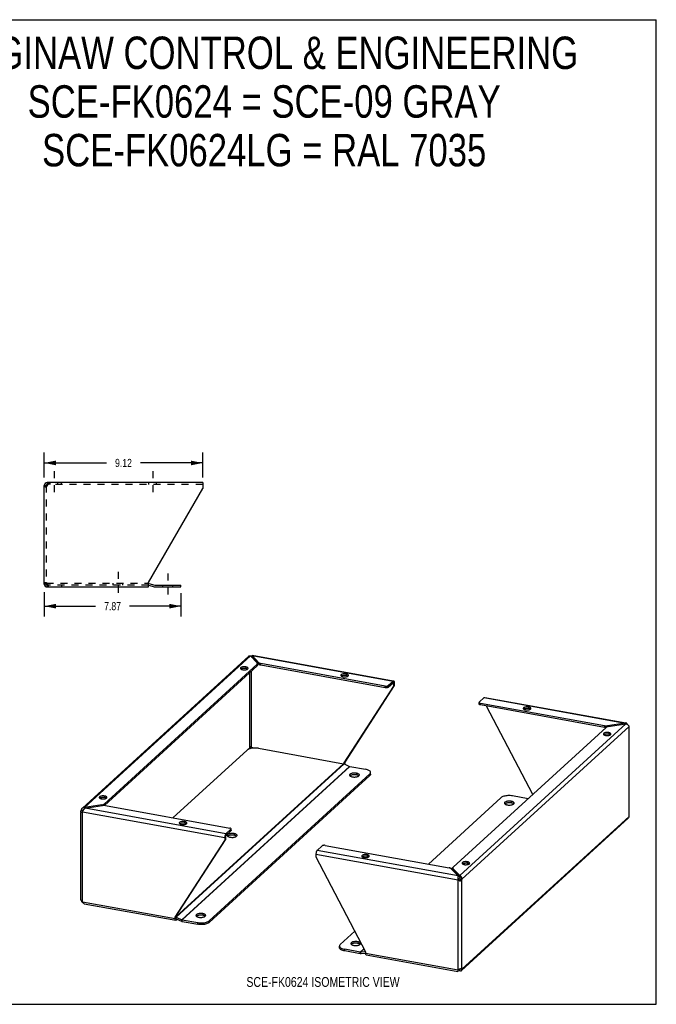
# Model space of a CAD drawing. Header units: inches. Extents: x 0 to 73.3, y 0 to 56.7.
# Tile 2 of 2: x 36.7 to 73.3, y 0 to 56.7. Entities that reach past the tile are written whole.
import ezdxf

# ---------------------------------------------------------------- set-up
doc = ezdxf.new("R2010")
doc.units = ezdxf.units.IN
doc.header["$LTSCALE"] = 4.033333
doc.header["$MEASUREMENT"] = 0
doc.linetypes.add('DASHED', pattern=[0.2, 0.1, -0.1])
doc.linetypes.add('HIDDEN', pattern=[0.2, 0.1, -0.1])
doc.layers.get('0').update_dxf_attribs({"linetype": 'CONTINUOUS'})
doc.layers.add('DEFAULT_2', color=8, linetype='HIDDEN')
doc.layers.add('DIMENSIONS', color=7, linetype='CONTINUOUS')
doc.styles.get("Standard").update_dxf_attribs({"font": 'txt', "width": 0.8})
doc.dimstyles.new('DIMSTYLE_1', dxfattribs={"dimtxt": 0.466667, "dimasz": 0.666667, "dimexe": 0.09, "dimexo": 0.07, "dimgap": 0.035, "dimtad": 0, "dimtih": 1, "dimtoh": 1, "dimzin": 4, "dimdsep": 46, "dimtxsty": 'Standard', "dimblk": '_FILLED', "dimblk1": '_FILLED', "dimblk2": '_FILLED', "dimcen": 0.09, "dimadec": 0, "dimazin": 0, "dimtfac": 1, "dimtofl": 0, "dimtmove": 0, "dimatfit": 3, "dimldrblk": '_FILLED', "dimfxl": 0, "dimtolj": 1, "dimtzin": 4, "dimarcsym": 0})

# ---------------------------------------------------------------- blocks, each defined once
blk = doc.blocks.new('_FILLED')
at = {"color": 0, "linetype": 'ByBlock'}
blk.add_solid([(0, 0), (-1, 0.2), (-1, -0.2)], dxfattribs=at)
blk = doc.blocks.new('*D3')
at = {"layer": 'DIMENSIONS', "color": 2, "linetype": 'Continuous'}
for p, q in [((38.083, 30.323), (38.083, 31.757)), ((47.206, 30.323), (47.206, 31.757)), ((38.083, 31.157), (41.665, 31.157)), ((47.206, 31.157), (43.625, 31.157))]:
    blk.add_line(p, q, dxfattribs=at)
at = {"layer": 'DIMENSIONS', "color": 2, "linetype": 'Continuous', "xscale": 0.6666666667, "yscale": 0.6666666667, "zscale": 0.6666666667, "rotation": 180}
blk.add_blockref('_FILLED', (38.083, 31.157), dxfattribs=at)
at = {"layer": 'DIMENSIONS', "color": 2, "linetype": 'Continuous', "xscale": 0.6666666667, "yscale": 0.6666666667, "zscale": 0.6666666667}
blk.add_blockref('_FILLED', (47.206, 31.157), dxfattribs=at)
at = {"layer": 'DIMENSIONS', "color": 2, "linetype": 'Continuous', "insert": (42.645, 31.39), "char_height": 0.4667, "width": 1.49333, "attachment_point": 2, "line_spacing_factor": 0.9}
blk.add_mtext('9.12', dxfattribs=at)
blk = doc.blocks.new('*D4')
at = {"layer": 'DIMENSIONS', "color": 2, "linetype": 'Continuous'}
for p, q in [((38.083, 23.723), (38.083, 22.314)), ((45.952, 23.663), (45.952, 22.314)), ((38.083, 22.914), (41.037, 22.914)), ((45.952, 22.914), (42.997, 22.914))]:
    blk.add_line(p, q, dxfattribs=at)
at = {"layer": 'DIMENSIONS', "color": 2, "linetype": 'Continuous', "xscale": 0.6666666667, "yscale": 0.6666666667, "zscale": 0.6666666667, "rotation": 180}
blk.add_blockref('_FILLED', (38.083, 22.914), dxfattribs=at)
at = {"layer": 'DIMENSIONS', "color": 2, "linetype": 'Continuous', "xscale": 0.6666666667, "yscale": 0.6666666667, "zscale": 0.6666666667}
blk.add_blockref('_FILLED', (45.952, 22.914), dxfattribs=at)
at = {"layer": 'DIMENSIONS', "color": 2, "linetype": 'Continuous', "insert": (42.017, 23.147), "char_height": 0.4667, "width": 1.49333, "attachment_point": 2, "line_spacing_factor": 0.9}
blk.add_mtext('7.87', dxfattribs=at)

msp = doc.modelspace()

# ---------------------------------------------------------------- linework, layer by layer
at = {"color": 7, "linetype": 'Continuous'}
for p, q in [((0, 56.667), (73.333, 56.667)), ((73.333, 0), (73.333, 56.667)), ((38.083, 29.856), (38.187, 29.856)), ((38.25, 30.023), (38.25, 29.919)), ((38.268, 29.919), (38.25, 29.919)), ((38.187, 24.189), (38.083, 24.189)), ((38.21, 24.141), (38.21, 24.215)), ((38.25, 24.023), (38.25, 24.127)), ((38.25, 24.127), (38.268, 24.127)), ((44.083, 24.122), (44.422, 24.031)), ((44.465, 24.025), (45.952, 24.025)), ((45.952, 24.025), (45.952, 24.129)), ((50.037, 19.989), (50.034, 19.986)), ((50.057, 20.073), (50.057, 19.978)), ((50.446, 19.565), (50.057, 19.978)), ((50.09, 19.942), (50.059, 19.948)), ((50.341, 19.481), (41.543, 11.443)), ((49.475, 19.316), (49.446, 19.305)), ((49.507, 19.323), (49.475, 19.316)), ((49.692, 19.42), (49.692, 19.325)), ((49.787, 19.291), (49.78, 19.296)), ((50.341, 19.481), (50.341, 19.576)), ((50.36, 19.517), (50.36, 19.576)), ((50.446, 19.565), (50.446, 19.66)), ((50.562, 19.515), (50.562, 19.61)), ((57.716, 18.22), (50.562, 19.515)), ((49.93, 14.767), (49.93, 19.105)), ((50.012, 14.779), (50.012, 19.18)), ((55.255, 18.909), (55.226, 18.899)), ((55.288, 18.917), (55.255, 18.909)), ((55.473, 19.013), (55.473, 18.918)), ((55.568, 18.884), (55.56, 18.889)), ((58.195, 18.316), (55.342, 13.889)), ((57.716, 18.22), (57.716, 18.315)), ((57.881, 18.245), (58.169, 18.509)), ((57.881, 18.245), (57.881, 18.34)), ((58.195, 18.475), (58.143, 18.484)), ((58.169, 18.509), (58.169, 18.604)), ((58.194, 18.486), (58.195, 18.475)), ((58.195, 18.475), (58.237, 18.513)), ((58.195, 18.475), (58.195, 18.316)), ((58.237, 18.354), (58.195, 18.316)), ((63.127, 17.273), (63.127, 17.368)), ((63.201, 17.226), (63.201, 17.321)), ((70.355, 15.931), (63.201, 17.226)), ((66.214, 12.076), (63.557, 17.162)), ((65.761, 17.006), (65.732, 16.996)), ((65.793, 17.014), (65.761, 17.006)), ((65.978, 17.111), (65.978, 17.016)), ((66.074, 16.982), (66.066, 16.987)), ((70.355, 15.931), (70.355, 16.026)), ((70.382, 15.927), (70.355, 15.931)), ((70.523, 15.975), (70.523, 16.024)), ((71.538, 16.183), (71.538, 16.136)), ((70.372, 15.531), (70.343, 15.521)), ((70.405, 15.539), (70.372, 15.531)), ((70.589, 15.635), (70.589, 15.54)), ((70.685, 15.507), (70.677, 15.511)), ((49.93, 14.767), (49.827, 14.673)), ((49.944, 14.812), (49.938, 14.797)), ((49.964, 14.855), (49.97, 14.846)), ((49.997, 14.806), (49.989, 14.819)), ((50.005, 14.793), (49.997, 14.806)), ((50.012, 14.779), (50.005, 14.793)), ((50.175, 14.75), (50.012, 14.779)), ((55.384, 13.928), (55.342, 13.889)), ((55.342, 13.889), (55.342, 13.839)), ((55.36, 13.831), (55.384, 13.853)), ((47.584, 4.709), (56.837, 13.162)), ((55.712, 13.163), (55.693, 13.148)), ((56.063, 13.3), (56.063, 13.205)), ((56.204, 13.147), (56.192, 13.157)), ((56.837, 13.162), (56.837, 13.257)), ((56.88, 13.239), (56.874, 13.213)), ((56.88, 13.245), (56.88, 13.34)), ((56.88, 13.245), (56.88, 13.239)), ((41.557, 11.988), (41.557, 11.893)), ((41.34, 11.884), (41.311, 11.874)), ((41.372, 11.892), (41.34, 11.884)), ((41.407, 11.431), (41.407, 11.478)), ((41.529, 11.443), (41.529, 11.525)), ((41.653, 11.859), (41.645, 11.864)), ((64.631, 11.547), (64.612, 11.533)), ((64.981, 11.685), (64.981, 11.59)), ((65.122, 11.532), (65.111, 11.542)), ((40.209, 11.167), (40.304, 11.15)), ((40.259, 11.063), (40.243, 11.056)), ((40.301, 11.134), (40.304, 11.15)), ((40.339, 11.181), (40.304, 11.15)), ((40.392, 11.32), (40.392, 11.251)), ((45.951, 10.409), (45.922, 10.399)), ((45.984, 10.417), (45.951, 10.409)), ((46.168, 10.513), (46.168, 10.418)), ((46.264, 10.384), (46.256, 10.389)), ((48.518, 9.634), (48.475, 9.596)), ((48.518, 9.634), (48.518, 9.475)), ((48.831, 9.978), (48.543, 9.715)), ((48.543, 9.715), (48.543, 9.81)), ((48.67, 9.689), (48.651, 9.674)), ((48.831, 9.978), (48.831, 10.073)), ((48.842, 9.998), (48.842, 10.073)), ((49.02, 9.826), (49.02, 9.731)), ((49.161, 9.673), (49.149, 9.683)), ((45.665, 5.049), (48.518, 9.475)), ((48.475, 9.437), (48.518, 9.475)), ((56.457, 8.506), (56.428, 8.496)), ((56.489, 8.514), (56.457, 8.506)), ((56.674, 8.611), (56.674, 8.516)), ((56.769, 8.482), (56.762, 8.487)), ((62.237, 8.1), (62.208, 8.09)), ((62.27, 8.108), (62.237, 8.1)), ((62.455, 8.204), (62.455, 8.109)), ((62.55, 8.075), (62.543, 8.08)), ((61.608, 7.754), (61.608, 7.817)), ((61.623, 7.722), (61.623, 7.817)), ((62.013, 7.309), (61.623, 7.722)), ((61.912, 7.389), (61.912, 7.336)), ((62.013, 7.404), (62.013, 7.309)), ((61.914, 7.162), (61.956, 7.201)), ((61.964, 7.187), (61.956, 7.201)), ((61.988, 7.148), (61.98, 7.161)), ((61.998, 7.134), (61.988, 7.148)), ((62.002, 7.128), (61.998, 7.134)), ((62.011, 7.118), (62.002, 7.128)), ((62.012, 7.139), (62.004, 7.125)), ((62.012, 7.117), (62.011, 7.118)), ((62.041, 7.085), (62.012, 7.117)), ((62.03, 7.183), (62.025, 7.168)), ((62.039, 7.214), (62.134, 7.196)), ((40.217, 5.988), (40.209, 5.99)), ((47.216, 5.218), (47.216, 5.123)), ((45.622, 5.01), (45.665, 5.049)), ((45.665, 4.974), (45.622, 4.935)), ((45.665, 4.974), (45.665, 5.049)), ((45.665, 4.963), (45.665, 4.974)), ((45.67, 4.944), (45.689, 5.012)), ((45.672, 4.921), (45.983, 4.781)), ((45.69, 4.913), (45.69, 4.845)), ((45.983, 4.781), (46.008, 4.868)), ((46.022, 4.769), (46.022, 4.864)), ((46.022, 4.769), (46.923, 4.606)), ((46.866, 5.081), (46.847, 5.066)), ((46.923, 4.606), (46.923, 4.701)), ((47.357, 5.066), (47.345, 5.076)), ((47.584, 4.709), (47.584, 4.804)), ((55.785, 3.466), (55.765, 3.451)), ((56.135, 3.603), (56.135, 3.508)), ((56.276, 3.451), (56.264, 3.461)), ((55.089, 3.259), (55.089, 3.354)), ((55.385, 3.073), (55.385, 3.168)), ((56.286, 2.91), (55.385, 3.073)), ((56.286, 2.91), (56.286, 3.005)), ((56.326, 2.908), (56.301, 3.004)), ((56.586, 2.931), (56.326, 2.908)), ((61.911, 1.94), (61.913, 1.946)), ((61.912, 1.907), (61.912, 1.96)), ((62.001, 2.031), (62.013, 2.018)), ((62.036, 2.039), (62.013, 2.018)), ((62.013, 1.923), (62.013, 2.018)), ((62.032, 2.052), (62.035, 2.046)), ((62.035, 2.046), (62.041, 2.03)), ((62.134, 2.019), (62.039, 2.036)), ((0, 0), (73.333, 0))]:
    msp.add_line(p, q, dxfattribs=at)
at = {"color": 2, "linetype": 'DASHED'}
for p, q in [((38.646, 30.689), (38.646, 29.252)), ((44.333, 30.689), (44.333, 29.252)), ((42.335, 24.897), (42.335, 23.46)), ((45.202, 24.796), (45.202, 23.359))]:
    msp.add_line(p, q, dxfattribs=at)
at = {"color": 3, "linetype": 'Continuous'}
for p, q in [((38.083, 24.189), (38.083, 29.856)), ((38.148, 29.788), (38.132, 29.774)), ((38.166, 29.801), (38.148, 29.788)), ((47.206, 30.023), (38.25, 30.023)), ((38.28, 29.954), (38.288, 29.974)), ((44.083, 24.272), (47.206, 29.682)), ((47.206, 30.023), (47.206, 29.682)), ((38.132, 24.272), (38.148, 24.258)), ((38.148, 24.258), (38.166, 24.244)), ((38.257, 24.163), (38.25, 24.189)), ((38.25, 24.023), (44.083, 24.023)), ((38.265, 24.138), (38.257, 24.163)), ((38.288, 24.071), (38.28, 24.091)), ((44.083, 24.023), (44.083, 24.272)), ((44.1, 24.225), (44.449, 24.132)), ((44.465, 24.129), (45.952, 24.129)), ((40.28, 11.29), (49.86, 20.043)), ((40.392, 11.32), (49.956, 20.057)), ((49.956, 20.057), (50.346, 19.644)), ((50.027, 19.982), (50.034, 19.986)), ((50.057, 20.073), (50.06, 20.082)), ((50.446, 19.66), (50.057, 20.073)), ((50.063, 20.072), (58.169, 18.604)), ((50.066, 20.088), (58.172, 18.62)), ((50.341, 19.576), (41.529, 11.525)), ((49.406, 19.3), (49.426, 19.286)), ((49.732, 19.267), (49.76, 19.277)), ((57.716, 18.315), (50.562, 19.61)), ((49.699, 19.259), (49.732, 19.267)), ((55.187, 18.893), (55.207, 18.879)), ((55.479, 18.852), (55.512, 18.86)), ((55.512, 18.86), (55.541, 18.87)), ((58.237, 18.354), (55.384, 13.928)), ((57.881, 18.34), (58.169, 18.604)), ((58.236, 18.537), (58.237, 18.513)), ((58.237, 18.513), (58.237, 18.354)), ((63.137, 17.388), (63.426, 17.652)), ((63.426, 17.652), (71.538, 16.183)), ((63.455, 17.663), (71.568, 16.194)), ((70.355, 16.026), (63.201, 17.321)), ((65.693, 16.99), (65.712, 16.977)), ((65.985, 16.949), (66.018, 16.957)), ((66.018, 16.957), (66.047, 16.967)), ((61.627, 7.886), (70.439, 15.936)), ((71.577, 16.142), (62.013, 7.404)), ((62.134, 7.196), (71.76, 15.99)), ((71.538, 16.183), (70.523, 16.024)), ((70.562, 15.983), (70.535, 15.978)), ((70.562, 15.983), (71.577, 16.142)), ((71.556, 16.189), (71.538, 16.183)), ((71.768, 15.986), (71.76, 15.99)), ((71.76, 10.813), (71.76, 15.99)), ((71.761, 15.972), (71.763, 15.967)), ((71.774, 10.881), (71.774, 15.978)), ((70.304, 15.515), (70.324, 15.502)), ((70.596, 15.474), (70.629, 15.482)), ((70.629, 15.482), (70.658, 15.492)), ((50.424, 14.733), (55.309, 13.849)), ((45.497, 10.732), (49.764, 14.63)), ((45.665, 5.038), (55.309, 13.849)), ((45.689, 5.012), (55.349, 13.836)), ((46.008, 4.868), (55.668, 13.693)), ((46.022, 4.864), (55.682, 13.689)), ((55.349, 13.836), (55.668, 13.693)), ((55.383, 13.828), (55.382, 13.821)), ((55.384, 13.853), (55.383, 13.828)), ((55.384, 13.928), (55.384, 13.853)), ((55.682, 13.689), (56.583, 13.525)), ((47.584, 4.804), (56.837, 13.257)), ((55.686, 13.154), (55.705, 13.138)), ((56.184, 13.133), (56.205, 13.149)), ((65.946, 11.83), (65.045, 11.993)), ((41.407, 11.478), (40.392, 11.32)), ((40.43, 11.279), (41.446, 11.437)), ((41.272, 11.868), (41.291, 11.855)), ((41.407, 11.478), (41.434, 11.483)), ((41.564, 11.827), (41.597, 11.835)), ((41.597, 11.835), (41.626, 11.845)), ((41.614, 11.435), (48.768, 10.14)), ((64.385, 11.89), (60.203, 8.069)), ((64.605, 11.539), (64.623, 11.523)), ((65.103, 11.518), (65.124, 11.534)), ((40.194, 6.002), (40.194, 11.04)), ((40.256, 11.062), (40.226, 11.049)), ((40.293, 5.9), (40.293, 11.077)), ((40.293, 11.077), (48.475, 9.596)), ((48.543, 9.81), (40.43, 11.279)), ((62.134, 2.019), (71.76, 10.813)), ((45.883, 10.393), (45.903, 10.38)), ((46.175, 10.352), (46.208, 10.36)), ((46.208, 10.36), (46.237, 10.37)), ((62.109, 1.937), (71.706, 10.705)), ((48.831, 10.073), (48.543, 9.81)), ((48.643, 9.68), (48.662, 9.664)), ((49.142, 9.659), (49.163, 9.675)), ((45.622, 5.01), (48.475, 9.437)), ((48.476, 9.62), (48.475, 9.596)), ((48.475, 9.596), (48.475, 9.437)), ((54.088, 9.121), (53.799, 8.858)), ((54.253, 9.147), (61.406, 7.851)), ((53.732, 8.644), (61.914, 7.162)), ((53.732, 8.644), (53.732, 8.485)), ((61.912, 7.389), (53.799, 8.858)), ((53.732, 8.485), (56.585, 3.025)), ((56.389, 8.491), (56.408, 8.477)), ((56.681, 8.45), (56.714, 8.458)), ((56.714, 8.458), (56.743, 8.468)), ((62.169, 8.084), (62.189, 8.07)), ((62.462, 8.043), (62.494, 8.051)), ((62.494, 8.051), (62.523, 8.061)), ((61.522, 7.802), (61.912, 7.389)), ((61.62, 7.877), (61.529, 7.794)), ((61.607, 7.851), (61.536, 7.787)), ((62.013, 7.404), (61.623, 7.817)), ((61.684, 7.658), (61.67, 7.645)), ((61.703, 7.638), (61.689, 7.625)), ((61.9, 7.318), (61.899, 7.294)), ((61.9, 7.242), (61.903, 7.215)), ((61.903, 7.215), (61.908, 7.188)), ((61.908, 7.188), (61.914, 7.162)), ((61.934, 7.146), (61.914, 7.162)), ((61.914, 1.985), (61.914, 7.162)), ((61.956, 7.132), (61.934, 7.146)), ((61.977, 7.119), (61.956, 7.132)), ((62.061, 7.102), (62.041, 7.085)), ((62.134, 2.019), (62.134, 7.196)), ((40.199, 6.009), (40.205, 6.013)), ((40.209, 5.99), (40.214, 5.968)), ((40.214, 5.968), (40.222, 5.947)), ((40.222, 5.947), (40.235, 5.926)), ((40.226, 5.972), (40.24, 5.953)), ((40.24, 5.953), (40.256, 5.935)), ((40.293, 5.9), (45.622, 4.935)), ((40.381, 5.789), (45.66, 4.833)), ((45.622, 4.935), (45.622, 5.01)), ((45.689, 5.012), (46.008, 4.868)), ((45.74, 4.89), (45.69, 4.845)), ((46.022, 4.864), (46.923, 4.701)), ((46.839, 5.073), (46.858, 5.056)), ((47.338, 5.051), (47.359, 5.067)), ((55.97, 4.202), (55.132, 3.437)), ((55.758, 3.457), (55.777, 3.441)), ((56.256, 3.436), (56.277, 3.452)), ((56.286, 3.005), (55.385, 3.168)), ((56.495, 3.196), (56.286, 3.005)), ((56.501, 3.186), (56.301, 3.004)), ((56.584, 3.029), (56.301, 3.004)), ((56.585, 3.025), (56.585, 2.95)), ((56.585, 2.95), (61.914, 1.985)), ((56.623, 2.848), (61.903, 1.892)), ((61.899, 1.902), (61.9, 1.895)), ((61.914, 1.985), (61.908, 1.963)), ((61.914, 1.985), (61.935, 1.994)), ((61.942, 1.998), (62.013, 1.923)), ((61.977, 2.017), (61.999, 2.03)), ((61.999, 2.03), (62.021, 2.044)), ((62.021, 2.044), (62.041, 2.059)), ((62.041, 2.059), (62.061, 2.05)), ((62.061, 2.05), (62.08, 2.042)), ((62.08, 2.042), (62.111, 2.029))]:
    msp.add_line(p, q, dxfattribs=at)
for points in [[(38.132, 29.774), (38.118, 29.788), (38.105, 29.801), (38.096, 29.815), (38.089, 29.829), (38.085, 29.842), (38.083, 29.856)], [(38.207, 29.829), (38.186, 29.815), (38.166, 29.801)], [(38.25, 29.856), (38.228, 29.842), (38.207, 29.829)], [(38.25, 29.856), (38.257, 29.882), (38.265, 29.908), (38.272, 29.932), (38.28, 29.954)], [(38.288, 29.974), (38.295, 29.991), (38.303, 30.005), (38.311, 30.015)], [(38.311, 30.015), (38.318, 30.021), (38.326, 30.023)], [(38.083, 24.189), (38.085, 24.203), (38.089, 24.217), (38.096, 24.23), (38.105, 24.244), (38.118, 24.258), (38.132, 24.272)], [(38.166, 24.244), (38.186, 24.23), (38.207, 24.217)], [(38.207, 24.217), (38.228, 24.203), (38.25, 24.189)], [(38.28, 24.091), (38.272, 24.114), (38.265, 24.138)], [(38.311, 24.031), (38.303, 24.041), (38.295, 24.055), (38.288, 24.071)], [(38.326, 24.023), (38.318, 24.025), (38.311, 24.031)], [(49.86, 20.043), (49.864, 20.046), (49.879, 20.055), (49.896, 20.061), (49.915, 20.064), (49.935, 20.062), (49.956, 20.057)], [(50.06, 20.082), (50.064, 20.087), (50.066, 20.088)], [(49.692, 19.42), (49.655, 19.425), (49.618, 19.427), (49.58, 19.427), (49.543, 19.424), (49.507, 19.418), (49.475, 19.411), (49.446, 19.4), (49.422, 19.388), (49.403, 19.375), (49.391, 19.36), (49.385, 19.345), (49.384, 19.338)], [(49.384, 19.338), (49.386, 19.329), (49.393, 19.314), (49.406, 19.3)], [(49.426, 19.286), (49.451, 19.275), (49.48, 19.265), (49.514, 19.257)], [(49.822, 19.339), (49.821, 19.348), (49.813, 19.363), (49.8, 19.378), (49.78, 19.391), (49.755, 19.403), (49.726, 19.412), (49.692, 19.42)], [(49.76, 19.277), (49.784, 19.289), (49.803, 19.302)], [(49.803, 19.302), (49.815, 19.317), (49.821, 19.332), (49.822, 19.339)], [(50.341, 19.576), (50.351, 19.587), (50.358, 19.598), (50.36, 19.61), (50.36, 19.612)], [(50.36, 19.612), (50.359, 19.621), (50.354, 19.633), (50.346, 19.644)], [(50.446, 19.66), (50.459, 19.649), (50.474, 19.639), (50.492, 19.63), (50.513, 19.622), (50.537, 19.616), (50.562, 19.61)], [(49.514, 19.257), (49.551, 19.252), (49.588, 19.25), (49.626, 19.25), (49.663, 19.253), (49.699, 19.259)], [(55.473, 19.013), (55.436, 19.018), (55.399, 19.021), (55.361, 19.02), (55.323, 19.017), (55.288, 19.012), (55.255, 19.004), (55.226, 18.994), (55.202, 18.982), (55.184, 18.968), (55.171, 18.953), (55.165, 18.938), (55.165, 18.932)], [(55.165, 18.932), (55.166, 18.922), (55.173, 18.907), (55.187, 18.893)], [(55.207, 18.879), (55.232, 18.868), (55.261, 18.858), (55.295, 18.85)], [(55.295, 18.85), (55.331, 18.845), (55.368, 18.843), (55.406, 18.843), (55.444, 18.846), (55.479, 18.852)], [(55.602, 18.932), (55.601, 18.941), (55.594, 18.956), (55.58, 18.971), (55.56, 18.984), (55.536, 18.996), (55.506, 19.005), (55.473, 19.013)], [(55.541, 18.87), (55.565, 18.882), (55.583, 18.896)], [(55.583, 18.896), (55.596, 18.91), (55.602, 18.926), (55.602, 18.932)], [(57.716, 18.315), (57.74, 18.311), (57.764, 18.31), (57.788, 18.311), (57.812, 18.314), (57.834, 18.318), (57.853, 18.324), (57.869, 18.332), (57.881, 18.34)], [(58.169, 18.604), (58.18, 18.611), (58.19, 18.615), (58.199, 18.615)], [(58.199, 18.615), (58.2, 18.615), (58.209, 18.611)], [(58.209, 18.611), (58.217, 18.603), (58.224, 18.591), (58.23, 18.576), (58.234, 18.557), (58.236, 18.537)], [(63.426, 17.652), (63.436, 17.66), (63.447, 17.663), (63.455, 17.663)], [(63.137, 17.388), (63.13, 17.379), (63.127, 17.369), (63.127, 17.368)], [(63.127, 17.368), (63.128, 17.359), (63.135, 17.35), (63.146, 17.341), (63.161, 17.333), (63.179, 17.326), (63.201, 17.321)], [(65.978, 17.111), (65.942, 17.116), (65.905, 17.118), (65.866, 17.118), (65.829, 17.115), (65.793, 17.109), (65.761, 17.101), (65.732, 17.091), (65.708, 17.079), (65.69, 17.065), (65.677, 17.051), (65.671, 17.035), (65.671, 17.029)], [(65.671, 17.029), (65.672, 17.02), (65.679, 17.005), (65.693, 16.99)], [(66.108, 17.029), (66.107, 17.039), (66.1, 17.054), (66.086, 17.068), (66.066, 17.082), (66.041, 17.093), (66.012, 17.103), (65.978, 17.111)], [(66.089, 16.993), (66.102, 17.008), (66.107, 17.023), (66.108, 17.029)], [(65.712, 16.977), (65.737, 16.965), (65.767, 16.956), (65.8, 16.948)], [(65.8, 16.948), (65.837, 16.943), (65.874, 16.941), (65.912, 16.941), (65.95, 16.944), (65.985, 16.949)], [(66.047, 16.967), (66.071, 16.98), (66.089, 16.993)], [(70.355, 16.026), (70.382, 16.022), (70.41, 16.019), (70.438, 16.018), (70.467, 16.019), (70.495, 16.021), (70.523, 16.024)], [(70.535, 15.978), (70.511, 15.972), (70.489, 15.965), (70.469, 15.956), (70.453, 15.946), (70.439, 15.936)], [(71.588, 16.191), (71.573, 16.192), (71.556, 16.189)], [(71.577, 16.142), (71.604, 16.138), (71.63, 16.131)], [(71.606, 16.185), (71.59, 16.19), (71.588, 16.191)], [(71.635, 16.162), (71.621, 16.175), (71.606, 16.185)], [(71.63, 16.131), (71.655, 16.121), (71.679, 16.108), (71.7, 16.092), (71.719, 16.074), (71.734, 16.054), (71.746, 16.033)], [(71.662, 16.117), (71.658, 16.126), (71.647, 16.146), (71.635, 16.162)], [(71.746, 16.033), (71.755, 16.012), (71.76, 15.99)], [(71.774, 15.978), (71.774, 15.979), (71.772, 15.982), (71.768, 15.986)], [(70.589, 15.635), (70.553, 15.641), (70.516, 15.643), (70.478, 15.643), (70.44, 15.64), (70.405, 15.634), (70.372, 15.626), (70.343, 15.616), (70.319, 15.604), (70.301, 15.59), (70.288, 15.576), (70.282, 15.56), (70.282, 15.554)], [(70.282, 15.554), (70.283, 15.545), (70.29, 15.53), (70.304, 15.515)], [(70.324, 15.502), (70.348, 15.49), (70.378, 15.481), (70.411, 15.473)], [(70.411, 15.473), (70.448, 15.468), (70.485, 15.465), (70.523, 15.466), (70.561, 15.469), (70.596, 15.474)], [(70.719, 15.554), (70.718, 15.564), (70.711, 15.579), (70.697, 15.593), (70.677, 15.606), (70.652, 15.618), (70.623, 15.628), (70.589, 15.635)], [(70.658, 15.492), (70.682, 15.504), (70.7, 15.518)], [(70.7, 15.518), (70.713, 15.533), (70.719, 15.548), (70.719, 15.554)], [(50.424, 14.733), (50.362, 14.743), (50.299, 14.748), (50.234, 14.751), (50.169, 14.75), (50.104, 14.745), (50.042, 14.737), (49.982, 14.726), (49.927, 14.712)], [(49.927, 14.712), (49.877, 14.695), (49.832, 14.676), (49.795, 14.654), (49.764, 14.63)], [(55.309, 13.849), (55.316, 13.847), (55.323, 13.846), (55.329, 13.844), (55.336, 13.842), (55.342, 13.839), (55.349, 13.836)], [(55.668, 13.693), (55.67, 13.692), (55.672, 13.691), (55.675, 13.69), (55.677, 13.69), (55.68, 13.689), (55.682, 13.689)], [(56.063, 13.3), (56.021, 13.306), (55.978, 13.309), (55.934, 13.309), (55.89, 13.307), (55.848, 13.302), (55.808, 13.294), (55.771, 13.284), (55.739, 13.272), (55.712, 13.258), (55.691, 13.242), (55.677, 13.225), (55.669, 13.207), (55.667, 13.195)], [(55.667, 13.195), (55.667, 13.189), (55.673, 13.171), (55.686, 13.154)], [(55.705, 13.138), (55.73, 13.123), (55.76, 13.11), (55.795, 13.099), (55.834, 13.091)], [(55.834, 13.091), (55.876, 13.085), (55.919, 13.081), (55.963, 13.081), (56.007, 13.083), (56.049, 13.088), (56.089, 13.096), (56.125, 13.106), (56.157, 13.119), (56.184, 13.133)], [(56.229, 13.195), (56.229, 13.201), (56.223, 13.219), (56.211, 13.236), (56.192, 13.252), (56.167, 13.267), (56.136, 13.28), (56.102, 13.291), (56.063, 13.3)], [(56.205, 13.149), (56.22, 13.166), (56.228, 13.183), (56.229, 13.195)], [(56.88, 13.34), (56.877, 13.361), (56.866, 13.387), (56.847, 13.413), (56.819, 13.437), (56.785, 13.459), (56.743, 13.48), (56.695, 13.498), (56.642, 13.513), (56.583, 13.525)], [(56.837, 13.257), (56.86, 13.282), (56.874, 13.308), (56.88, 13.334), (56.88, 13.34)], [(41.557, 11.988), (41.521, 11.993), (41.484, 11.996), (41.445, 11.996), (41.408, 11.993), (41.372, 11.987), (41.34, 11.979), (41.311, 11.969), (41.287, 11.957), (41.269, 11.943), (41.256, 11.929), (41.25, 11.913), (41.25, 11.907)], [(41.25, 11.907), (41.251, 11.898), (41.258, 11.883), (41.272, 11.868)], [(41.687, 11.907), (41.686, 11.916), (41.679, 11.932), (41.665, 11.946), (41.645, 11.959), (41.62, 11.971), (41.591, 11.981), (41.557, 11.988)], [(41.668, 11.871), (41.681, 11.886), (41.686, 11.901), (41.687, 11.907)], [(65.045, 11.993), (64.983, 12.002), (64.92, 12.008), (64.855, 12.011), (64.79, 12.01), (64.725, 12.005), (64.663, 11.997), (64.603, 11.986), (64.548, 11.972), (64.498, 11.955), (64.453, 11.935), (64.416, 11.914), (64.385, 11.89)], [(41.291, 11.855), (41.316, 11.843), (41.346, 11.833), (41.379, 11.826)], [(41.379, 11.826), (41.416, 11.821), (41.453, 11.818), (41.491, 11.819), (41.529, 11.822), (41.564, 11.827)], [(41.434, 11.483), (41.458, 11.489), (41.48, 11.497), (41.499, 11.505), (41.516, 11.515), (41.529, 11.525)], [(41.614, 11.435), (41.587, 11.44), (41.559, 11.442), (41.53, 11.443), (41.502, 11.443), (41.474, 11.441), (41.446, 11.437)], [(41.626, 11.845), (41.65, 11.857), (41.668, 11.871)], [(64.981, 11.685), (64.939, 11.691), (64.896, 11.694), (64.852, 11.694), (64.809, 11.692), (64.766, 11.687), (64.726, 11.679), (64.69, 11.669), (64.658, 11.657), (64.631, 11.642), (64.61, 11.627), (64.595, 11.61), (64.587, 11.592), (64.586, 11.58)], [(64.586, 11.58), (64.586, 11.574), (64.592, 11.556), (64.605, 11.539)], [(64.623, 11.523), (64.648, 11.508), (64.679, 11.495), (64.713, 11.484), (64.753, 11.476)], [(64.753, 11.476), (64.795, 11.47), (64.838, 11.466), (64.882, 11.466), (64.925, 11.468), (64.968, 11.473), (65.008, 11.481), (65.044, 11.491), (65.076, 11.504), (65.103, 11.518)], [(65.148, 11.58), (65.148, 11.586), (65.142, 11.604), (65.13, 11.621), (65.111, 11.637), (65.086, 11.652), (65.055, 11.665), (65.021, 11.676), (64.981, 11.685)], [(65.124, 11.534), (65.139, 11.551), (65.147, 11.568), (65.148, 11.58)], [(40.194, 11.099), (40.194, 11.103), (40.196, 11.125), (40.201, 11.146), (40.209, 11.167)], [(40.205, 11.04), (40.199, 11.061), (40.195, 11.082), (40.194, 11.099)], [(40.226, 11.049), (40.214, 11.044), (40.205, 11.04)], [(40.263, 11.275), (40.25, 11.262), (40.235, 11.241), (40.222, 11.218), (40.214, 11.193), (40.209, 11.167)], [(40.293, 11.077), (40.274, 11.069), (40.256, 11.062)], [(40.392, 11.32), (40.365, 11.319), (40.339, 11.315), (40.313, 11.307), (40.29, 11.295), (40.269, 11.28), (40.263, 11.275)], [(40.293, 11.077), (40.301, 11.101), (40.31, 11.125)], [(40.31, 11.125), (40.321, 11.149), (40.334, 11.174), (40.348, 11.197), (40.363, 11.218), (40.379, 11.238), (40.396, 11.255), (40.413, 11.268), (40.43, 11.279)], [(71.76, 10.813), (71.755, 10.787), (71.746, 10.762), (71.734, 10.739), (71.719, 10.718), (71.706, 10.705)], [(71.76, 10.813), (71.768, 10.834), (71.772, 10.855), (71.774, 10.877), (71.774, 10.881)], [(46.168, 10.513), (46.132, 10.518), (46.095, 10.521), (46.057, 10.52), (46.019, 10.518), (45.984, 10.512), (45.951, 10.504), (45.922, 10.494), (45.898, 10.482), (45.88, 10.468), (45.867, 10.454), (45.861, 10.438), (45.861, 10.432)], [(45.861, 10.432), (45.862, 10.423), (45.869, 10.408), (45.883, 10.393)], [(45.903, 10.38), (45.927, 10.368), (45.957, 10.358), (45.99, 10.351)], [(45.99, 10.351), (46.027, 10.346), (46.064, 10.343), (46.102, 10.344), (46.14, 10.346), (46.175, 10.352)], [(46.298, 10.432), (46.297, 10.441), (46.29, 10.457), (46.276, 10.471), (46.256, 10.484), (46.231, 10.496), (46.202, 10.506), (46.168, 10.513)], [(46.237, 10.37), (46.261, 10.382), (46.279, 10.396)], [(46.279, 10.396), (46.292, 10.41), (46.298, 10.426), (46.298, 10.432)], [(48.512, 9.765), (48.503, 9.744), (48.495, 9.721), (48.488, 9.697), (48.483, 9.671), (48.479, 9.646), (48.476, 9.62)], [(48.543, 9.81), (48.532, 9.798), (48.522, 9.783), (48.512, 9.765)], [(49.02, 9.826), (48.978, 9.832), (48.935, 9.835), (48.891, 9.835), (48.847, 9.833), (48.805, 9.828), (48.765, 9.82), (48.729, 9.81), (48.697, 9.798), (48.67, 9.784), (48.649, 9.768), (48.634, 9.751), (48.626, 9.733), (48.625, 9.721)], [(48.625, 9.721), (48.625, 9.715), (48.631, 9.697), (48.643, 9.68)], [(48.662, 9.664), (48.687, 9.649), (48.718, 9.636), (48.752, 9.625), (48.791, 9.617)], [(48.834, 10.112), (48.823, 10.121), (48.808, 10.128), (48.79, 10.135), (48.768, 10.14)], [(48.791, 9.617), (48.834, 9.611), (48.876, 9.608), (48.92, 9.607), (48.964, 9.609), (49.007, 9.615), (49.046, 9.622), (49.083, 9.632), (49.115, 9.645), (49.142, 9.659)], [(48.831, 10.073), (48.839, 10.082), (48.842, 10.092), (48.842, 10.093)], [(48.842, 10.093), (48.84, 10.102), (48.834, 10.112)], [(49.187, 9.721), (49.187, 9.727), (49.181, 9.745), (49.168, 9.762), (49.149, 9.778), (49.124, 9.793), (49.094, 9.806), (49.059, 9.817), (49.02, 9.826)], [(49.163, 9.675), (49.177, 9.692), (49.185, 9.709), (49.187, 9.721)], [(54.253, 9.147), (54.229, 9.15), (54.205, 9.151), (54.181, 9.15), (54.157, 9.148), (54.135, 9.143), (54.116, 9.137), (54.1, 9.13), (54.088, 9.121)], [(53.799, 8.858), (53.789, 8.846), (53.778, 8.831), (53.769, 8.813), (53.76, 8.792), (53.751, 8.769), (53.745, 8.745), (53.739, 8.72), (53.735, 8.694), (53.732, 8.669), (53.732, 8.644)], [(56.674, 8.611), (56.638, 8.616), (56.6, 8.618), (56.562, 8.618), (56.525, 8.615), (56.489, 8.609), (56.457, 8.602), (56.428, 8.591), (56.404, 8.579), (56.385, 8.566), (56.373, 8.551), (56.367, 8.536), (56.367, 8.529)], [(56.367, 8.529), (56.368, 8.52), (56.375, 8.505), (56.389, 8.491)], [(56.804, 8.53), (56.803, 8.539), (56.795, 8.554), (56.782, 8.569), (56.762, 8.582), (56.737, 8.594), (56.708, 8.603), (56.674, 8.611)], [(56.785, 8.493), (56.797, 8.508), (56.803, 8.523), (56.804, 8.53)], [(56.408, 8.477), (56.433, 8.466), (56.462, 8.456), (56.496, 8.448)], [(56.496, 8.448), (56.533, 8.443), (56.57, 8.441), (56.608, 8.441), (56.646, 8.444), (56.681, 8.45)], [(56.743, 8.468), (56.767, 8.48), (56.785, 8.493)], [(62.455, 8.204), (62.418, 8.209), (62.381, 8.212), (62.343, 8.211), (62.305, 8.208), (62.27, 8.203), (62.237, 8.195), (62.208, 8.185), (62.184, 8.173), (62.166, 8.159), (62.153, 8.144), (62.148, 8.129), (62.147, 8.123)], [(62.147, 8.123), (62.148, 8.113), (62.155, 8.098), (62.169, 8.084)], [(62.189, 8.07), (62.214, 8.059), (62.243, 8.049), (62.277, 8.041)], [(62.277, 8.041), (62.313, 8.036), (62.35, 8.034), (62.389, 8.034), (62.426, 8.037), (62.462, 8.043)], [(62.584, 8.123), (62.583, 8.132), (62.576, 8.147), (62.562, 8.162), (62.543, 8.175), (62.518, 8.187), (62.488, 8.196), (62.455, 8.204)], [(62.523, 8.061), (62.547, 8.073), (62.565, 8.087)], [(62.565, 8.087), (62.578, 8.101), (62.584, 8.117), (62.584, 8.123)], [(61.522, 7.802), (61.51, 7.812), (61.495, 7.822), (61.477, 7.831), (61.455, 7.839), (61.432, 7.846), (61.406, 7.851)], [(61.627, 7.886), (61.617, 7.875), (61.611, 7.863), (61.608, 7.852), (61.608, 7.849)], [(61.608, 7.849), (61.61, 7.84), (61.614, 7.829), (61.623, 7.817)], [(61.912, 7.389), (61.908, 7.376), (61.905, 7.359), (61.902, 7.34), (61.9, 7.318)], [(62.072, 7.367), (62.053, 7.383), (62.033, 7.395), (62.013, 7.404)], [(62.134, 7.196), (62.135, 7.223), (62.133, 7.25), (62.127, 7.277), (62.117, 7.302), (62.105, 7.326), (62.09, 7.348), (62.072, 7.367)], [(61.899, 7.294), (61.899, 7.268), (61.9, 7.242)], [(62.041, 7.085), (62.021, 7.095), (61.999, 7.106), (61.977, 7.119)], [(62.134, 7.196), (62.124, 7.176), (62.111, 7.156), (62.096, 7.137), (62.08, 7.119), (62.061, 7.102)], [(40.194, 6.002), (40.195, 6.005), (40.199, 6.009)], [(40.209, 5.99), (40.201, 5.994), (40.196, 5.998), (40.194, 6.002), (40.194, 6.002)], [(40.205, 6.013), (40.214, 5.992), (40.226, 5.972)], [(40.235, 5.926), (40.25, 5.906), (40.269, 5.888), (40.29, 5.872), (40.306, 5.863)], [(40.256, 5.935), (40.274, 5.917), (40.293, 5.9)], [(40.334, 5.818), (40.321, 5.834), (40.31, 5.854), (40.301, 5.876), (40.293, 5.9)], [(40.381, 5.789), (40.379, 5.79), (40.363, 5.795), (40.348, 5.805), (40.334, 5.818)], [(47.216, 5.218), (47.174, 5.224), (47.131, 5.227), (47.087, 5.228), (47.043, 5.225), (47.001, 5.22), (46.961, 5.213), (46.925, 5.202), (46.893, 5.19), (46.866, 5.176), (46.845, 5.16), (46.83, 5.143), (46.822, 5.126), (46.821, 5.114)], [(46.821, 5.114), (46.821, 5.108), (46.827, 5.09), (46.839, 5.073)], [(47.383, 5.114), (47.383, 5.12), (47.377, 5.137), (47.364, 5.155), (47.345, 5.171), (47.32, 5.186), (47.29, 5.199), (47.255, 5.209), (47.216, 5.218)], [(47.359, 5.067), (47.373, 5.084), (47.381, 5.102), (47.383, 5.114)], [(45.65, 4.838), (45.642, 4.846), (45.635, 4.858), (45.63, 4.873), (45.626, 4.891), (45.623, 4.912), (45.622, 4.935)], [(45.66, 4.833), (45.659, 4.833), (45.65, 4.838)], [(45.69, 4.845), (45.679, 4.837), (45.669, 4.833), (45.66, 4.833)], [(45.665, 5.02), (45.669, 5.019), (45.676, 5.017), (45.682, 5.014), (45.689, 5.012)], [(46.008, 4.868), (46.01, 4.867), (46.012, 4.866), (46.015, 4.866), (46.017, 4.865), (46.02, 4.864), (46.022, 4.864)], [(46.858, 5.056), (46.883, 5.042), (46.914, 5.029), (46.948, 5.018), (46.987, 5.009)], [(46.923, 4.701), (46.985, 4.691), (47.049, 4.686), (47.114, 4.683), (47.179, 4.684), (47.243, 4.689), (47.306, 4.697), (47.365, 4.708), (47.421, 4.722), (47.471, 4.739), (47.515, 4.758), (47.553, 4.78), (47.584, 4.804)], [(46.987, 5.009), (47.029, 5.003), (47.072, 5), (47.116, 4.999), (47.16, 5.002), (47.203, 5.007), (47.242, 5.014), (47.279, 5.025), (47.311, 5.037), (47.338, 5.051)], [(55.132, 3.437), (55.109, 3.412), (55.095, 3.386), (55.089, 3.359), (55.089, 3.354)], [(56.135, 3.603), (56.093, 3.609), (56.05, 3.612), (56.006, 3.613), (55.962, 3.61), (55.92, 3.605), (55.88, 3.598), (55.844, 3.587), (55.811, 3.575), (55.785, 3.561), (55.764, 3.545), (55.749, 3.528), (55.741, 3.51), (55.739, 3.498)], [(55.739, 3.498), (55.74, 3.492), (55.745, 3.475), (55.758, 3.457)], [(55.777, 3.441), (55.802, 3.426), (55.832, 3.413), (55.867, 3.403), (55.906, 3.394)], [(55.906, 3.394), (55.948, 3.388), (55.991, 3.385), (56.035, 3.384), (56.079, 3.387), (56.121, 3.392), (56.161, 3.399), (56.197, 3.41), (56.23, 3.422), (56.256, 3.436)], [(56.302, 3.498), (56.301, 3.504), (56.296, 3.522), (56.283, 3.539), (56.264, 3.556), (56.239, 3.57), (56.209, 3.583), (56.174, 3.594), (56.135, 3.603)], [(56.277, 3.452), (56.292, 3.469), (56.3, 3.486), (56.302, 3.498)], [(55.089, 3.354), (55.091, 3.333), (55.103, 3.307), (55.122, 3.281)], [(55.122, 3.281), (55.149, 3.257), (55.184, 3.234), (55.226, 3.214), (55.274, 3.196), (55.327, 3.181), (55.385, 3.168)], [(56.301, 3.004), (56.299, 3.004), (56.296, 3.004), (56.294, 3.004), (56.291, 3.004), (56.289, 3.005), (56.286, 3.005)], [(56.585, 2.95), (56.586, 2.927), (56.588, 2.906), (56.592, 2.888)], [(56.592, 2.888), (56.598, 2.872), (56.605, 2.861), (56.613, 2.852), (56.622, 2.848), (56.623, 2.848)], [(61.908, 1.963), (61.903, 1.943), (61.9, 1.926), (61.899, 1.912), (61.899, 1.902)], [(61.9, 1.895), (61.902, 1.892), (61.903, 1.892)], [(61.903, 1.892), (61.905, 1.893), (61.908, 1.898), (61.912, 1.907)], [(61.935, 1.994), (61.956, 2.005), (61.977, 2.017)], [(62.013, 1.923), (62.033, 1.918), (62.053, 1.916), (62.072, 1.919), (62.09, 1.925), (62.105, 1.934), (62.109, 1.937)], [(62.109, 1.937), (62.117, 1.946), (62.127, 1.962), (62.133, 1.979), (62.135, 1.999), (62.134, 2.019)], [(62.111, 2.029), (62.124, 2.024), (62.134, 2.019)]]:
    msp.add_lwpolyline(points, dxfattribs=at)
at = {"color": 7, "linetype": 'Continuous'}
for points in [[(38.191, 29.819), (38.189, 29.829), (38.188, 29.842), (38.187, 29.856)], [(38.187, 24.189), (38.188, 24.203), (38.189, 24.217), (38.191, 24.227)], [(50.048, 19.986), (50.047, 19.986), (50.044, 19.985), (50.04, 19.984), (50.035, 19.981)], [(50.049, 20.014), (50.043, 20.002), (50.037, 19.989)], [(50.057, 19.978), (50.054, 19.982), (50.051, 19.985), (50.048, 19.986)], [(50.056, 20.033), (50.053, 20.025), (50.049, 20.014)], [(49.446, 19.305), (49.422, 19.293), (49.419, 19.291)], [(49.692, 19.325), (49.655, 19.33), (49.618, 19.332), (49.58, 19.332), (49.543, 19.329), (49.507, 19.323)], [(49.78, 19.296), (49.755, 19.308), (49.726, 19.317), (49.692, 19.325)], [(50.36, 19.517), (50.36, 19.515), (50.358, 19.503), (50.351, 19.492), (50.341, 19.481)], [(50.562, 19.515), (50.537, 19.521), (50.513, 19.527), (50.492, 19.535), (50.474, 19.544), (50.459, 19.554), (50.446, 19.565)], [(55.226, 18.899), (55.202, 18.887), (55.199, 18.884)], [(55.473, 18.918), (55.436, 18.923), (55.399, 18.926), (55.361, 18.925), (55.323, 18.922), (55.288, 18.917)], [(55.56, 18.889), (55.536, 18.901), (55.506, 18.91), (55.473, 18.918)], [(57.881, 18.245), (57.869, 18.237), (57.853, 18.229), (57.834, 18.223), (57.812, 18.219), (57.788, 18.216), (57.764, 18.215), (57.74, 18.216), (57.716, 18.22)], [(58.169, 18.509), (58.175, 18.512), (58.179, 18.513), (58.181, 18.513)], [(58.181, 18.513), (58.184, 18.512), (58.187, 18.508), (58.191, 18.502), (58.193, 18.495), (58.194, 18.486)], [(63.201, 17.226), (63.179, 17.231), (63.161, 17.238), (63.146, 17.246), (63.135, 17.255), (63.128, 17.264), (63.127, 17.273)], [(65.978, 17.016), (65.942, 17.021), (65.905, 17.023), (65.866, 17.023), (65.829, 17.02), (65.793, 17.014)], [(66.066, 16.987), (66.041, 16.998), (66.012, 17.008), (65.978, 17.016)], [(65.732, 16.996), (65.708, 16.984), (65.705, 16.982)], [(70.426, 15.924), (70.41, 15.924), (70.382, 15.927)], [(70.343, 15.521), (70.319, 15.509), (70.316, 15.507)], [(70.589, 15.54), (70.553, 15.546), (70.516, 15.548), (70.478, 15.548), (70.44, 15.545), (70.405, 15.539)], [(70.677, 15.511), (70.652, 15.523), (70.623, 15.533), (70.589, 15.54)], [(49.93, 14.713), (49.928, 14.72), (49.927, 14.731), (49.927, 14.743), (49.928, 14.755), (49.93, 14.767)], [(49.938, 14.797), (49.934, 14.782), (49.93, 14.767)], [(49.965, 14.855), (49.957, 14.841), (49.95, 14.827), (49.944, 14.812)], [(49.989, 14.819), (49.981, 14.832), (49.965, 14.855)], [(50.012, 14.779), (50.019, 14.769), (50.025, 14.758), (50.031, 14.747), (50.035, 14.736), (50.035, 14.736)], [(56.063, 13.205), (56.021, 13.211), (55.978, 13.214), (55.934, 13.214), (55.89, 13.212), (55.848, 13.207), (55.808, 13.199), (55.771, 13.189), (55.739, 13.177), (55.712, 13.163)], [(56.192, 13.157), (56.167, 13.172), (56.136, 13.185), (56.102, 13.196), (56.063, 13.205)], [(56.874, 13.213), (56.86, 13.187), (56.837, 13.162)], [(41.557, 11.893), (41.521, 11.898), (41.484, 11.901), (41.445, 11.901), (41.408, 11.898), (41.372, 11.892)], [(41.311, 11.874), (41.287, 11.862), (41.284, 11.86)], [(41.645, 11.864), (41.62, 11.876), (41.591, 11.886), (41.557, 11.893)], [(64.981, 11.59), (64.939, 11.596), (64.896, 11.599), (64.852, 11.599), (64.809, 11.597), (64.766, 11.592), (64.726, 11.584), (64.69, 11.574), (64.658, 11.562), (64.631, 11.547)], [(65.111, 11.542), (65.086, 11.557), (65.055, 11.57), (65.021, 11.581), (64.981, 11.59)], [(40.298, 11.099), (40.298, 11.102), (40.299, 11.118), (40.301, 11.134)], [(40.333, 11.199), (40.327, 11.192), (40.319, 11.183), (40.313, 11.172), (40.308, 11.161), (40.304, 11.15)], [(40.362, 11.217), (40.357, 11.215), (40.346, 11.208), (40.336, 11.201), (40.333, 11.199)], [(45.922, 10.399), (45.898, 10.387), (45.895, 10.385)], [(46.168, 10.418), (46.132, 10.423), (46.095, 10.426), (46.057, 10.425), (46.019, 10.423), (45.984, 10.417)], [(46.256, 10.389), (46.231, 10.401), (46.202, 10.411), (46.168, 10.418)], [(48.543, 9.715), (48.538, 9.709), (48.533, 9.701), (48.529, 9.692), (48.525, 9.681), (48.522, 9.67), (48.52, 9.658), (48.518, 9.646), (48.518, 9.634)], [(49.02, 9.731), (48.978, 9.737), (48.935, 9.74), (48.891, 9.74), (48.847, 9.738), (48.805, 9.733), (48.765, 9.725), (48.729, 9.715), (48.697, 9.703), (48.67, 9.689)], [(48.842, 9.998), (48.842, 9.997), (48.839, 9.987), (48.831, 9.978)], [(49.149, 9.683), (49.124, 9.698), (49.094, 9.711), (49.059, 9.722), (49.02, 9.731)], [(56.674, 8.516), (56.638, 8.521), (56.6, 8.523), (56.562, 8.523), (56.525, 8.52), (56.489, 8.514)], [(56.762, 8.487), (56.737, 8.499), (56.708, 8.508), (56.674, 8.516)], [(56.428, 8.496), (56.404, 8.484), (56.401, 8.482)], [(62.208, 8.09), (62.184, 8.077), (62.181, 8.075)], [(62.455, 8.109), (62.418, 8.114), (62.381, 8.116), (62.343, 8.116), (62.305, 8.113), (62.27, 8.108)], [(62.543, 8.08), (62.518, 8.092), (62.488, 8.101), (62.455, 8.109)], [(61.623, 7.722), (61.614, 7.734), (61.61, 7.745), (61.608, 7.754)], [(61.924, 7.267), (61.921, 7.273), (61.918, 7.286), (61.915, 7.298), (61.914, 7.311), (61.913, 7.322), (61.912, 7.333), (61.912, 7.336)], [(61.924, 7.267), (61.925, 7.264), (61.929, 7.254), (61.933, 7.244), (61.938, 7.233), (61.944, 7.222)], [(61.944, 7.222), (61.95, 7.211), (61.956, 7.201)], [(61.98, 7.161), (61.972, 7.174), (61.964, 7.187)], [(62.025, 7.168), (62.018, 7.153), (62.012, 7.139)], [(62.042, 7.249), (62.04, 7.26), (62.038, 7.271), (62.034, 7.281), (62.029, 7.29), (62.024, 7.298), (62.019, 7.304), (62.013, 7.309)], [(62.039, 7.214), (62.035, 7.198), (62.03, 7.183)], [(62.039, 7.214), (62.041, 7.225), (62.042, 7.237), (62.042, 7.249)], [(47.216, 5.123), (47.174, 5.129), (47.131, 5.132), (47.087, 5.133), (47.043, 5.13), (47.001, 5.125), (46.961, 5.118), (46.925, 5.107), (46.893, 5.095), (46.866, 5.081)], [(47.345, 5.076), (47.32, 5.091), (47.29, 5.104), (47.255, 5.114), (47.216, 5.123)], [(45.669, 4.946), (45.667, 4.954), (45.665, 4.963)], [(45.679, 4.936), (45.676, 4.937), (45.672, 4.94), (45.669, 4.946)], [(45.983, 4.781), (45.989, 4.778), (45.996, 4.776), (46.003, 4.774), (46.009, 4.772), (46.016, 4.77), (46.022, 4.769)], [(47.584, 4.709), (47.553, 4.685), (47.515, 4.663), (47.471, 4.644), (47.421, 4.627), (47.365, 4.613), (47.306, 4.602), (47.243, 4.594), (47.179, 4.589), (47.114, 4.588), (47.049, 4.591), (46.985, 4.596), (46.923, 4.606)], [(56.135, 3.508), (56.093, 3.514), (56.05, 3.517), (56.006, 3.518), (55.962, 3.515), (55.92, 3.51), (55.88, 3.503), (55.844, 3.492), (55.811, 3.48), (55.785, 3.466)], [(56.264, 3.461), (56.239, 3.475), (56.209, 3.488), (56.174, 3.499), (56.135, 3.508)], [(55.385, 3.073), (55.327, 3.086), (55.274, 3.101), (55.226, 3.119), (55.184, 3.139), (55.149, 3.162), (55.122, 3.186), (55.103, 3.212), (55.091, 3.238), (55.089, 3.259)], [(56.326, 2.908), (56.319, 2.908), (56.313, 2.908), (56.306, 2.908), (56.3, 2.908), (56.293, 2.909), (56.286, 2.91)], [(61.911, 1.939), (61.911, 1.937), (61.911, 1.937), (61.911, 1.94)], [(61.913, 1.946), (61.916, 1.955), (61.92, 1.966)], [(61.92, 1.966), (61.925, 1.978), (61.932, 1.991)], [(62.013, 2.018), (62.019, 2.014), (62.024, 2.012), (62.029, 2.011), (62.034, 2.012), (62.038, 2.013), (62.038, 2.014)], [(62.038, 2.014), (62.04, 2.016), (62.042, 2.02), (62.042, 2.025), (62.041, 2.03)]]:
    msp.add_lwpolyline(points, dxfattribs=at)
at = {"color": 3, "linetype": 'Continuous'}
for centre, radius, start, end in [((38.25, 29.856), 0.167, 90, 180), ((38.25, 24.189), 0.167, 180, 270), ((44.057, 24.064), 0.167, 75, 81.039), ((44.465, 24.192), 0.0625, 255, 270)]:
    msp.add_arc(centre, radius, start, end, dxfattribs=at)
at = {"color": 7, "linetype": 'Continuous'}
for centre, radius, start, end in [((38.25, 29.856), 0.0625, 90, 180), ((38.25, 24.189), 0.0625, 180, 270), ((44.465, 24.192), 0.167, 255, 270)]:
    msp.add_arc(centre, radius, start, end, dxfattribs=at)
at = {"layer": 'DEFAULT_2', "color": 8, "linetype": 'HIDDEN'}
for p, q in [((38.132, 29.774), (38.205, 29.774)), ((38.187, 29.856), (38.187, 24.189)), ((38.191, 29.819), (38.192, 29.815)), ((38.192, 29.815), (38.195, 29.801)), ((38.195, 29.801), (38.2, 29.788)), ((38.2, 29.788), (38.205, 29.774)), ((38.257, 29.866), (38.25, 29.856)), ((47.206, 29.919), (38.268, 29.919)), ((38.326, 30.023), (38.326, 29.919)), ((38.427, 29.919), (38.427, 30.023)), ((38.864, 29.919), (38.864, 30.023)), ((39.083, 29.919), (39.083, 30.023)), ((44.114, 29.919), (44.114, 30.023)), ((44.552, 29.919), (44.552, 30.023)), ((38.132, 24.272), (38.205, 24.272)), ((38.192, 24.23), (38.191, 24.227)), ((38.21, 24.215), (38.21, 24.231)), ((38.21, 24.231), (44.057, 24.231)), ((38.21, 24.127), (38.21, 24.141)), ((38.25, 24.127), (38.21, 24.127)), ((44.083, 24.127), (38.268, 24.127)), ((38.326, 24.023), (38.326, 24.127)), ((39.083, 24.127), (39.083, 24.023)), ((42.053, 24.127), (42.053, 24.231)), ((42.616, 24.127), (42.616, 24.231)), ((44.073, 24.125), (44.083, 24.122)), ((44.92, 24.025), (44.92, 24.129)), ((45.483, 24.025), (45.483, 24.129))]:
    msp.add_line(p, q, dxfattribs=at)
for points in [[(38.25, 29.856), (38.241, 29.842), (38.233, 29.829), (38.226, 29.815), (38.218, 29.801), (38.212, 29.788), (38.205, 29.774)], [(38.311, 29.916), (38.303, 29.912), (38.295, 29.907), (38.288, 29.9), (38.28, 29.893), (38.272, 29.885), (38.265, 29.876), (38.257, 29.866)], [(38.326, 29.919), (38.318, 29.918), (38.311, 29.916)], [(38.205, 24.272), (38.2, 24.258), (38.195, 24.244), (38.192, 24.23)], [(38.205, 24.272), (38.212, 24.258), (38.218, 24.244), (38.226, 24.23), (38.233, 24.217), (38.241, 24.203), (38.25, 24.189)], [(38.326, 24.127), (38.318, 24.127), (38.311, 24.13), (38.303, 24.134), (38.295, 24.139), (38.288, 24.145), (38.28, 24.152), (38.272, 24.161), (38.265, 24.17), (38.257, 24.179), (38.25, 24.189)]]:
    msp.add_lwpolyline(points, dxfattribs=at)
for radius, start in [(0.167, 81.039), (0.0625, 75)]:
    msp.add_arc((44.057, 24.064), radius, start, 90, dxfattribs=at)

# ---------------------------------------------------------------- texts
at = {"layer": 'DIMENSIONS', "color": 2, "linetype": 'Continuous', "attachment_point": 2, "line_spacing_factor": 0.9}
for s, insert, char_height, width in [('SAGINAW CONTROL & ENGINEERING\\PSCE-FK0624 = SCE-09 GRAY\\PSCE-FK0624LG = RAL 7035\\P ', (50.748, 55.694), 1.86667, 43.30667), ('SCE-FK0624 ISOMETRIC VIEW', (54.137, 1.57), 0.56667, 11.33333)]:
    msp.add_mtext(s, dxfattribs=dict(at, insert=insert, char_height=char_height, width=width))

# ---------------------------------------------------------------- dimensions: what is measured, and where the dimension line sits
at = {"layer": 'DIMENSIONS', "color": 2, "linetype": 'Continuous'}
for base, p1, p2, picture, middle in [((47.206, 31.157), (38.083, 30.253), (47.206, 30.253), '*D3', (42.645, 31.157)), ((45.952, 22.914), (38.083, 23.793), (45.952, 23.733), '*D4', (42.017, 22.914))]:
    dim = msp.add_linear_dim(base=base, p1=p1, p2=p2, dimstyle='DIMSTYLE_1', dxfattribs=at)
    dim.commit()
    dim.dimension.update_dxf_attribs({"geometry": picture, "text_midpoint": middle, "dimtype": 160})

doc.saveas('drawing.dxf')
